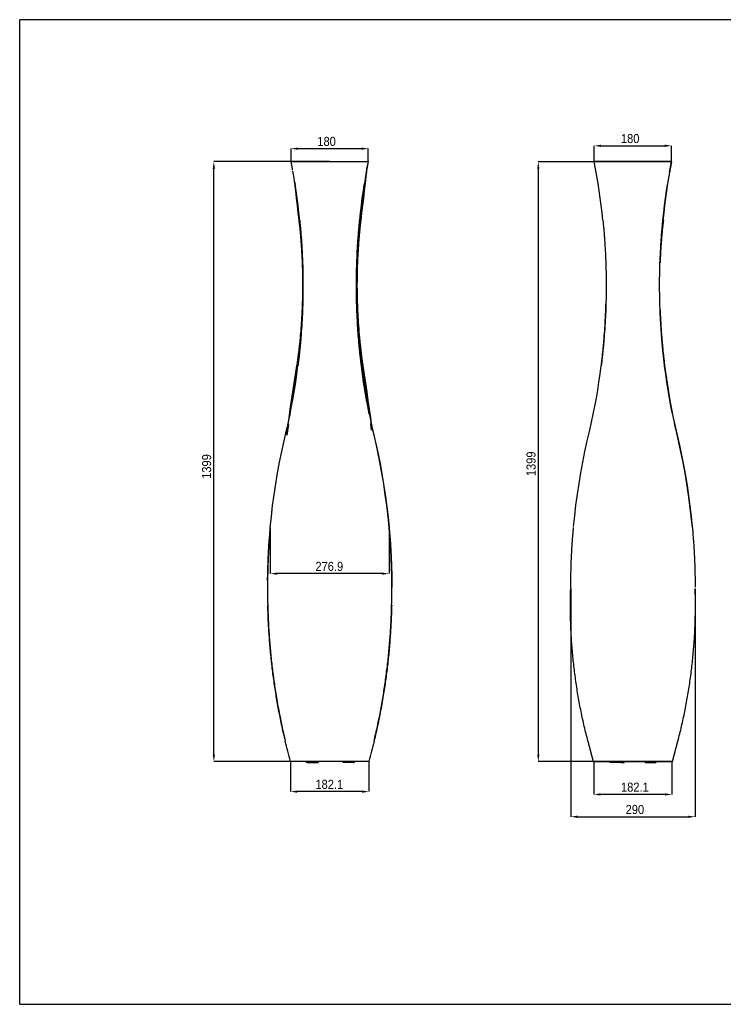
# Model space of a CAD drawing. Header units: millimetres. Extents: x 14 to 3294, y 107 to 2403.
# Tile 1 of 2: x 14 to 1654, y 107 to 2403. Entities that reach past the tile are written whole.
import ezdxf

# ---------------------------------------------------------------- set-up
doc = ezdxf.new("R2010")
doc.units = ezdxf.units.MM
doc.header["$LTSCALE"] = 8
doc.header["$PDSIZE"] = -1
doc.linetypes.add('SLD-Solido', pattern=[0])
doc.layers.add('QUOTE', color=1, linetype='SLD-Solido')
doc.layers.add('SCHIZZI', color=9, linetype='Continuous')
doc.styles.add('SLDTEXTSTYLE0', font='GOTHIC.TTF', dxfattribs={"width": 0.913})
doc.dimstyles.new('SLDDIMSTYLE0', dxfattribs={"dimtxt": 21.166667, "dimasz": 16, "dimexe": 0, "dimexo": 0.0625, "dimgap": 5.291667, "dimtad": 1, "dimdec": 0, "dimrnd": 1e-09, "dimzin": 12, "dimdsep": 46, "dimtxsty": 'SLDTEXTSTYLE0', "dimsah": 1, "dimcen": 0.09, "dimadec": 0, "dimazin": 3, "dimtfac": 1, "dimtofl": 0, "dimtmove": 0, "dimatfit": 3, "dimfxl": 1, "dimfrac": 2, "dimtolj": 1, "dimtzin": 12, "dimarcsym": 0})
doc.dimstyles.new('SLDDIMSTYLE1', dxfattribs={"dimtxt": 21.166667, "dimasz": 16, "dimexe": 0, "dimexo": 0.0625, "dimgap": 5.291667, "dimtad": 1, "dimdec": 1, "dimrnd": 1e-09, "dimzin": 12, "dimdsep": 46, "dimtxsty": 'SLDTEXTSTYLE0', "dimsah": 1, "dimcen": 0.09, "dimadec": 0, "dimazin": 3, "dimtfac": 1, "dimtdec": 1, "dimtofl": 0, "dimtmove": 0, "dimatfit": 3, "dimfxl": 1, "dimfrac": 2, "dimtolj": 1, "dimtzin": 12, "dimarcsym": 0})
doc.dimstyles.new('SLDDIMSTYLE2', dxfattribs={"dimtxt": 21.166667, "dimasz": 16, "dimexe": 0, "dimexo": 0.0625, "dimgap": 5.291667, "dimtad": 1, "dimdec": 0, "dimrnd": 1e-09, "dimzin": 12, "dimdsep": 46, "dimtxsty": 'SLDTEXTSTYLE0', "dimsah": 1, "dimcen": 0.09, "dimadec": 0, "dimazin": 3, "dimtfac": 1, "dimtdec": 0, "dimtofl": 0, "dimtmove": 0, "dimatfit": 3, "dimfxl": 1, "dimfrac": 2, "dimtolj": 1, "dimtzin": 12, "dimarcsym": 0})

# ---------------------------------------------------------------- blocks, each defined once
blk = doc.blocks.new('_D')
at = {"layer": 'Defpoints', "color": 0, "transparency": 16777216}
for p in [(466.4, 2072.2), (646.4, 2072.2), (645.3, 673.5)]:
    blk.add_point(p, dxfattribs=at)
at = {"layer": 'QUOTE', "color": 0, "lineweight": -2, "transparency": 16777216}
for p, q in [((646.3, 2072.2), (466.4, 2072.2)), ((466.4, 689.5), (466.4, 2056.2)), ((645.3, 673.5), (466.4, 673.5))]:
    blk.add_line(p, q, dxfattribs=at)
at = {"layer": 'QUOTE', "color": 0, "transparency": 16777216}
for points in [[(463.8, 2056.2), (469.1, 2056.2), (466.4, 2072.2)], [(463.8, 689.5), (469.1, 689.5), (466.4, 673.5)]]:
    blk.add_solid(points, dxfattribs=at)
at = {"layer": 'QUOTE', "color": 0, "transparency": 16777216, "insert": (438.9, 1361.3), "char_height": 21.17, "attachment_point": 2, "rotation": 90, "style": 'SLDTEXTSTYLE0'}
blk.add_mtext('\\A1;1399', dxfattribs=at)
blk = doc.blocks.new('_D_1')
at = {"layer": 'Defpoints', "color": 0, "transparency": 16777216}
for p in [(826.4, 2102.5), (646.4, 2072.2), (826.4, 2072.2)]:
    blk.add_point(p, dxfattribs=at)
at = {"layer": 'QUOTE', "color": 0, "lineweight": -2, "transparency": 16777216}
for p, q in [((646.4, 2072.3), (646.4, 2102.5)), ((662.4, 2102.5), (810.4, 2102.5)), ((826.4, 2072.3), (826.4, 2102.5))]:
    blk.add_line(p, q, dxfattribs=at)
at = {"layer": 'QUOTE', "color": 0, "transparency": 16777216}
for points in [[(662.4, 2105.2), (662.4, 2099.8), (646.4, 2102.5)], [(810.4, 2105.2), (810.4, 2099.8), (826.4, 2102.5)]]:
    blk.add_solid(points, dxfattribs=at)
at = {"layer": 'QUOTE', "color": 0, "transparency": 16777216, "insert": (729.2, 2130), "char_height": 21.17, "attachment_point": 2, "style": 'SLDTEXTSTYLE0'}
blk.add_mtext('\\A1;180', dxfattribs=at)
blk = doc.blocks.new('_D_2')
at = {"layer": 'Defpoints', "color": 0, "transparency": 16777216}
for p in [(645.3, 673.5), (827.5, 673.5), (645.3, 603.2)]:
    blk.add_point(p, dxfattribs=at)
at = {"layer": 'QUOTE', "color": 0, "lineweight": -2, "transparency": 16777216}
for p, q in [((645.3, 673.5), (645.3, 603.2)), ((827.5, 673.5), (827.5, 603.2)), ((811.5, 603.2), (661.3, 603.2))]:
    blk.add_line(p, q, dxfattribs=at)
at = {"layer": 'QUOTE', "color": 0, "transparency": 16777216}
for points in [[(661.3, 605.9), (661.3, 600.5), (645.3, 603.2)], [(811.5, 605.9), (811.5, 600.5), (827.5, 603.2)]]:
    blk.add_solid(points, dxfattribs=at)
at = {"layer": 'QUOTE', "color": 0, "transparency": 16777216, "insert": (735.5, 630.7), "char_height": 21.17, "attachment_point": 2, "style": 'SLDTEXTSTYLE0'}
blk.add_mtext('\\A1;182.1', dxfattribs=at)
blk = doc.blocks.new('_D_3')
at = {"layer": 'Defpoints', "color": 0, "transparency": 16777216}
for p in [(598, 1219.2), (874.8, 1219.2), (598, 1111.5)]:
    blk.add_point(p, dxfattribs=at)
at = {"layer": 'QUOTE', "color": 0, "lineweight": -2, "transparency": 16777216}
for p, q in [((598, 1219.1), (598, 1111.5)), ((874.8, 1219.1), (874.8, 1111.5)), ((858.8, 1111.5), (614, 1111.5))]:
    blk.add_line(p, q, dxfattribs=at)
at = {"layer": 'QUOTE', "color": 0, "transparency": 16777216}
for points in [[(614, 1114.1), (614, 1108.8), (598, 1111.5)], [(858.8, 1114.1), (858.8, 1108.8), (874.8, 1111.5)]]:
    blk.add_solid(points, dxfattribs=at)
at = {"layer": 'QUOTE', "color": 0, "transparency": 16777216, "insert": (735.5, 1139), "char_height": 21.17, "attachment_point": 2, "style": 'SLDTEXTSTYLE0'}
blk.add_mtext('\\A1;276.9', dxfattribs=at)
blk = doc.blocks.new('_D_4')
at = {"layer": 'Defpoints', "color": 0, "transparency": 16777216}
for p in [(1353.2, 2072.1), (1222.7, 673.5), (1352.1, 673.5)]:
    blk.add_point(p, dxfattribs=at)
at = {"layer": 'QUOTE', "color": 0, "lineweight": -2, "transparency": 16777216}
for p, q in [((1353.1, 2072.1), (1222.7, 2072.1)), ((1222.7, 2056.1), (1222.7, 689.5)), ((1352.1, 673.5), (1222.7, 673.5))]:
    blk.add_line(p, q, dxfattribs=at)
at = {"layer": 'QUOTE', "color": 0, "transparency": 16777216}
for points in [[(1220, 2056.1), (1225.3, 2056.1), (1222.7, 2072.1)], [(1220, 689.5), (1225.3, 689.5), (1222.7, 673.5)]]:
    blk.add_solid(points, dxfattribs=at)
at = {"layer": 'QUOTE', "color": 0, "transparency": 16777216, "insert": (1195.1, 1367.6), "char_height": 21.17, "attachment_point": 2, "rotation": 90, "style": 'SLDTEXTSTYLE0'}
blk.add_mtext('\\A1;1399', dxfattribs=at)
blk = doc.blocks.new('_D_5')
at = {"layer": 'Defpoints', "color": 0, "transparency": 16777216}
for p in [(1533.2, 2109.2), (1353.2, 2072.1), (1533.2, 2072.1)]:
    blk.add_point(p, dxfattribs=at)
at = {"layer": 'QUOTE', "color": 0, "lineweight": -2, "transparency": 16777216}
for p, q in [((1353.2, 2072.2), (1353.2, 2109.2)), ((1369.2, 2109.2), (1517.2, 2109.2)), ((1533.2, 2072.2), (1533.2, 2109.2))]:
    blk.add_line(p, q, dxfattribs=at)
at = {"layer": 'QUOTE', "color": 0, "transparency": 16777216}
for points in [[(1369.2, 2111.8), (1369.2, 2106.5), (1353.2, 2109.2)], [(1517.2, 2111.8), (1517.2, 2106.5), (1533.2, 2109.2)]]:
    blk.add_solid(points, dxfattribs=at)
at = {"layer": 'QUOTE', "color": 0, "transparency": 16777216, "insert": (1436.8, 2136.7), "char_height": 21.17, "attachment_point": 2, "style": 'SLDTEXTSTYLE0'}
blk.add_mtext('\\A1;180', dxfattribs=at)
blk = doc.blocks.new('_D_6')
at = {"layer": 'Defpoints', "color": 0, "transparency": 16777216}
for p in [(1352.1, 673.5), (1534.2, 673.5), (1352.1, 596.6)]:
    blk.add_point(p, dxfattribs=at)
at = {"layer": 'QUOTE', "color": 0, "lineweight": -2, "transparency": 16777216}
for p, q in [((1352.1, 673.5), (1352.1, 596.6)), ((1534.2, 673.5), (1534.2, 596.6)), ((1518.2, 596.6), (1368.1, 596.6))]:
    blk.add_line(p, q, dxfattribs=at)
at = {"layer": 'QUOTE', "color": 0, "transparency": 16777216}
for points in [[(1368.1, 599.3), (1368.1, 594), (1352.1, 596.6)], [(1518.2, 599.3), (1518.2, 594), (1534.2, 596.6)]]:
    blk.add_solid(points, dxfattribs=at)
at = {"layer": 'QUOTE', "color": 0, "transparency": 16777216, "insert": (1447.8, 624.2), "char_height": 21.17, "attachment_point": 2, "style": 'SLDTEXTSTYLE0'}
blk.add_mtext('\\A1;182.1', dxfattribs=at)
blk = doc.blocks.new('_D_7')
at = {"layer": 'Defpoints', "color": 0, "transparency": 16777216}
for p in [(1298.3, 1076.8), (1588.1, 1076.9), (1588.1, 544.6)]:
    blk.add_point(p, dxfattribs=at)
at = {"layer": 'QUOTE', "color": 0, "lineweight": -2, "transparency": 16777216}
for p, q in [((1298.3, 1076.8), (1298.3, 544.6)), ((1588.1, 1076.8), (1588.1, 544.6)), ((1314.3, 544.6), (1572.1, 544.6))]:
    blk.add_line(p, q, dxfattribs=at)
at = {"layer": 'QUOTE', "color": 0, "transparency": 16777216}
for points in [[(1314.3, 547.2), (1314.3, 541.9), (1298.3, 544.6)], [(1572.1, 547.2), (1572.1, 541.9), (1588.1, 544.6)]]:
    blk.add_solid(points, dxfattribs=at)
at = {"layer": 'QUOTE', "color": 0, "transparency": 16777216, "insert": (1447.8, 572.1), "char_height": 21.17, "attachment_point": 2, "style": 'SLDTEXTSTYLE0'}
blk.add_mtext('\\A1;290', dxfattribs=at)

msp = doc.modelspace()

# ---------------------------------------------------------------- linework, layer by layer
for p, q in [((646.41, 2072.37), (826.41, 2072.37)), ((646.41, 2072.19), (646.41, 2072.37)), ((736.46, 2072.37), (646.52, 2072.37)), ((649.3, 2072.32), (649.3, 2072.32)), ((823.38, 2072.37), (823.38, 2072.37)), ((826.52, 2072.37), (826.41, 2072.37)), ((826.41, 2072.19), (826.41, 2072.37)), ((826.52, 2072.19), (826.52, 2072.37)), ((1353.18, 2072.32), (1355.93, 2072.32)), ((1353.18, 2072.15), (1353.18, 2072.32)), ((1530.16, 2072.37), (1353.3, 2072.37)), ((1353.3, 2072.32), (1353.3, 2072.37)), ((1356.32, 2072.37), (1356.32, 2072.37)), ((1356.32, 2072.32), (1530.15, 2072.32)), ((1533.3, 2072.37), (1530.16, 2072.37)), ((1530.16, 2072.37), (1530.16, 2072.37)), ((1530.55, 2072.32), (1533.18, 2072.32)), ((1531.65, 2072.19), (1531.65, 2072.19)), ((1533.18, 2072.15), (1533.18, 2072.32)), ((1533.3, 2072.19), (1533.3, 2072.37)), ((635.99, 1446.02), (638.03, 1455)), ((640.15, 1459.1), (636.54, 1434.52)), ((834.25, 1445.8), (832.05, 1460.8)), ((836.94, 1446.02), (833.47, 1461.46)), ((836.94, 1445.8), (833.57, 1460.8)), ((1543.71, 1446.02), (1540.25, 1461.46)), ((1543.71, 1445.8), (1540.35, 1460.8)), ((1298.22, 1076.92), (1298.35, 1079.98)), ((591.5, 1076.87), (591.5, 1076.86)), ((881.32, 1076.93), (881.32, 1076.93)), ((1298.27, 1076.83), (1298.27, 1076.78)), ((1298.38, 1076.93), (1298.38, 1076.88)), ((1588.1, 1076.87), (1588.1, 1076.88)), ((591.98, 1037.92), (591.98, 1037.92)), ((880.84, 1037.92), (880.84, 1037.92)), ((1298.72, 1039.39), (1298.72, 1039.39)), ((1587.65, 1039.39), (1587.65, 1039.39)), ((592.04, 1032.79), (592.07, 1030.54)), ((633.14, 720.94), (632.95, 721.77)), ((1338.38, 720.94), (1350.79, 673.53)), ((1535.69, 673.53), (1548.1, 720.94)), ((827.46, 673.53), (645.35, 673.53)), ((681.64, 673.53), (681.64, 670.91)), ((681.65, 670.91), (681.64, 670.91)), ((682.38, 670.91), (681.65, 670.91)), ((684.18, 670.91), (682.38, 670.91)), ((684.18, 673.53), (684.18, 670.91)), ((684.18, 670.91), (684.35, 670.91)), ((684.35, 670.91), (687.38, 670.91)), ((687.38, 670.91), (706.38, 670.91)), ((706.38, 670.91), (709.35, 670.91)), ((709.35, 673.53), (709.35, 670.91)), ((767.75, 670.91), (767.75, 673.53)), ((770.73, 670.91), (767.75, 670.91)), ((789.73, 670.91), (770.73, 670.91)), ((792.75, 670.91), (789.73, 670.91)), ((792.89, 670.91), (792.75, 670.91)), ((792.89, 670.91), (792.89, 673.53)), ((792.89, 670.91), (793.37, 670.91)), ((793.37, 670.91), (793.54, 670.91)), ((793.54, 673.53), (793.54, 670.91)), ((827.46, 673.53), (827.58, 673.53)), ((828.92, 673.53), (827.56, 673.89)), ((827.58, 673.53), (827.58, 673.88)), ((827.58, 673.53), (827.67, 673.86)), ((1350.79, 673.53), (1352.03, 673.86)), ((1534.24, 673.53), (1352.12, 673.53)), ((1352.24, 673.53), (1352.24, 673.53)), ((1352.24, 673.53), (1389.78, 673.53)), ((1389.78, 673.53), (1389.78, 670.91)), ((1390.51, 670.91), (1389.78, 670.91)), ((1389.78, 670.91), (1389.78, 670.91)), ((1393.62, 670.91), (1390.51, 670.91)), ((1412.61, 670.91), (1393.62, 670.91)), ((1415.49, 670.91), (1412.61, 670.91)), ((1415.49, 670.91), (1415.49, 673.53)), ((1415.49, 670.91), (1419.39, 670.91)), ((1419.39, 670.91), (1422.41, 670.91)), ((1422.41, 670.91), (1422.58, 670.91)), ((1422.58, 673.53), (1422.58, 670.91)), ((1422.58, 673.53), (1471.82, 673.53)), ((1471.82, 673.53), (1471.82, 670.91)), ((1471.82, 670.91), (1472, 670.91)), ((1472, 670.91), (1475.03, 670.91)), ((1475.03, 670.91), (1494.03, 670.91)), ((1494.03, 670.91), (1497, 670.91)), ((1497, 673.53), (1497, 670.91)), ((1497.26, 670.91), (1497, 670.91)), ((1497.4, 670.91), (1497.26, 670.91)), ((1497.4, 670.91), (1497.4, 673.53)), ((1497.4, 673.53), (1534.35, 673.53)), ((1535.69, 673.53), (1534.34, 673.89)), ((1534.35, 673.53), (1534.35, 673.88)), ((1534.35, 673.53), (1534.44, 673.86))]:
    msp.add_line(p, q)
at = {"flags": 128}
for points in [[(650.11, 2052.43), (649.61, 2055.2), (646.41, 2072.19)], [(826.41, 2072.19), (823.21, 2055.2), (820.2, 2038.17), (817.39, 2021.1), (814.78, 2004.01), (812.36, 1986.88), (810.14, 1969.73), (808.11, 1952.56), (806.28, 1935.36)], [(822.07, 2048.26), (823.32, 2055.2), (826.52, 2072.19)], [(822.13, 2048.77), (823.32, 2055.37), (826.52, 2072.37)], [(1373.31, 1935.31), (1371.48, 1952.51), (1369.45, 1969.68), (1367.23, 1986.83), (1364.81, 2003.96), (1362.2, 2021.05), (1359.39, 2038.12), (1356.38, 2055.15), (1353.18, 2072.15)], [(1533.18, 2072.15), (1529.98, 2055.15), (1526.98, 2038.12), (1524.17, 2021.05), (1521.55, 2003.96), (1519.13, 1986.83), (1516.91, 1969.68), (1514.89, 1952.51), (1513.06, 1935.31)], [(1528.85, 2048.26), (1530.1, 2055.2), (1533.3, 2072.19)], [(1528.91, 2048.77), (1530.1, 2055.37), (1533.3, 2072.37)], [(666.53, 1935.36), (664.7, 1952.56), (662.68, 1969.73), (660.45, 1986.88), (658.03, 2004.01), (655.42, 2021.1), (652.61, 2038.17), (650.53, 2050.06)], [(822.07, 2048.26), (820.89, 2038.17), (818.9, 2021.1), (816.9, 2004.01), (814.9, 1986.88), (812.89, 1969.73), (810.88, 1952.56), (808.87, 1935.36)], [(654.87, 2024.56), (655.26, 2021.23), (657.25, 2004.13), (659.25, 1987.01), (661.24, 1969.86), (663.25, 1952.68), (665.25, 1935.49)], [(665.25, 1935.49), (663.25, 1952.68), (661.24, 1969.86), (659.25, 1987.01), (657.25, 2004.13), (655.26, 2021.23), (654.87, 2024.56)], [(807.38, 1935.54), (809.39, 1952.73), (811.4, 1969.91), (813.41, 1987.06), (815.41, 2004.18), (817.37, 2020.97)], [(806.4, 1935.54), (808.23, 1952.73), (810.25, 1969.91), (812.48, 1987.06), (814.89, 2004.18), (817.12, 2018.82)], [(806.4, 1935.36), (808.23, 1952.56), (810.25, 1969.73), (812.48, 1986.88), (814.89, 2004.01), (817.04, 2018.14)], [(1513.17, 1935.54), (1515, 1952.73), (1517.03, 1969.91), (1519.25, 1987.06), (1521.67, 2004.18), (1523.9, 2018.82)], [(1513.17, 1935.36), (1515, 1952.56), (1517.03, 1969.73), (1519.25, 1986.88), (1521.67, 2004.01), (1523.82, 2018.14)], [(658.72, 1595.98), (655.74, 1575.67), (652.76, 1555.39), (649.79, 1535.16), (646.83, 1514.97), (643.87, 1494.83), (640.92, 1474.74), (637.98, 1454.71), (635.05, 1434.74)], [(639.05, 1459.6), (640.14, 1464.62), (644.06, 1483.26), (647.73, 1501.96), (651.17, 1520.69), (654.37, 1539.47), (657.33, 1558.29), (660.05, 1577.14), (662.54, 1596.03)], [(660.21, 1595.76), (657.22, 1575.45), (654.25, 1555.17), (651.28, 1534.94), (648.31, 1514.75), (645.36, 1494.61), (642.78, 1477.07)], [(642.78, 1477.07), (643.65, 1483), (646.4, 1501.69), (649.15, 1520.43), (651.9, 1539.21), (654.67, 1558.03), (657.43, 1576.88), (660.21, 1595.76)], [(810.28, 1596.03), (812.96, 1575.72), (815.92, 1555.44), (819.15, 1535.2), (822.66, 1515.01), (826.45, 1494.87), (830.51, 1474.78), (834.84, 1454.75), (839.45, 1434.78)], [(828.49, 1485.18), (825.2, 1501.96), (821.76, 1520.69), (818.56, 1539.47), (815.6, 1558.29), (812.88, 1577.14), (810.39, 1596.03)], [(828.6, 1484.39), (825.2, 1501.74), (821.76, 1520.48), (818.56, 1539.26), (815.6, 1558.07), (812.88, 1576.93), (810.39, 1595.81)], [(828.79, 1483.13), (826.06, 1501.74), (823.32, 1520.48), (820.57, 1539.26), (817.81, 1558.07), (815.06, 1576.93), (812.29, 1595.81)], [(835.73, 1446.02), (833.01, 1464.62), (830.28, 1483.26), (827.55, 1501.96), (824.8, 1520.69), (822.05, 1539.47), (819.3, 1558.29), (816.54, 1577.14), (813.77, 1596.03)], [(813.77, 1596.03), (816.75, 1575.72), (819.72, 1555.44), (822.68, 1535.2), (825.63, 1515.01), (828.58, 1494.87), (831.52, 1474.78), (833.47, 1461.46)], [(1342.77, 1445.98), (1346.92, 1464.57), (1350.83, 1483.22), (1354.51, 1501.91), (1357.94, 1520.65), (1361.14, 1539.43), (1364.11, 1558.24), (1366.83, 1577.1), (1369.31, 1595.98)], [(1517.05, 1595.98), (1519.73, 1575.67), (1522.69, 1555.39), (1525.93, 1535.16), (1529.44, 1514.97), (1533.22, 1494.83), (1537.28, 1474.74), (1541.62, 1454.71), (1546.22, 1434.74)], [(1535.26, 1485.18), (1531.97, 1501.96), (1528.53, 1520.69), (1525.33, 1539.47), (1522.37, 1558.29), (1519.65, 1577.14), (1517.17, 1596.03)], [(1535.38, 1484.39), (1531.97, 1501.74), (1528.53, 1520.48), (1525.33, 1539.26), (1522.37, 1558.07), (1519.65, 1576.93), (1517.17, 1595.81)], [(597.95, 1219.2), (600.5, 1244.64), (603.47, 1270.04), (606.86, 1295.39), (610.68, 1320.68), (614.91, 1345.91), (619.56, 1371.06), (624.62, 1396.13), (630.1, 1421.12), (635.99, 1446.02)], [(874.98, 1219.2), (872.43, 1244.64), (869.46, 1270.04), (866.06, 1295.39), (862.25, 1320.68), (858.02, 1345.91), (853.37, 1371.06), (848.31, 1396.13), (842.83, 1421.12), (836.94, 1446.02)], [(849.61, 1389.7), (848.31, 1395.92), (842.83, 1420.91), (836.94, 1445.8)], [(839.45, 1434.78), (844.89, 1411.09), (849.95, 1387.33), (854.64, 1363.49), (858.95, 1339.58), (862.89, 1315.61), (866.44, 1291.58), (869.62, 1267.49), (872.42, 1243.36), (874.84, 1219.2)], [(1304.91, 1221.15), (1307.47, 1246.37), (1310.44, 1271.55), (1313.83, 1296.67), (1317.62, 1321.74), (1321.84, 1346.74), (1326.46, 1371.67), (1331.49, 1396.53), (1336.92, 1421.3), (1342.77, 1445.98)], [(1581.75, 1219.2), (1579.2, 1244.64), (1576.23, 1270.04), (1572.84, 1295.39), (1569.03, 1320.68), (1564.8, 1345.91), (1560.15, 1371.06), (1555.08, 1396.13), (1549.6, 1421.12), (1543.71, 1446.02)], [(1565.09, 1344.04), (1564.8, 1345.69), (1560.15, 1370.84), (1555.08, 1395.92), (1549.6, 1420.91), (1543.71, 1445.8)], [(1546.22, 1434.74), (1551.61, 1411.27), (1556.64, 1387.72), (1561.29, 1364.1), (1565.58, 1340.42), (1569.49, 1316.66), (1573.03, 1292.86), (1576.21, 1269), (1579, 1245.09), (1581.43, 1221.15)], [(874.98, 1218.98), (872.43, 1244.42), (872.15, 1246.93)], [(1581.75, 1218.98), (1579.2, 1244.42), (1578.94, 1246.87)], [(645.35, 673.53), (643.72, 679.44), (642.12, 685.35), (640.55, 691.27), (638.99, 697.19), (637.47, 703.12), (635.96, 709.05), (634.49, 715), (633.03, 720.94)], [(839.79, 720.94), (838.33, 715), (836.85, 709.05), (835.35, 703.12), (833.82, 697.19), (832.27, 691.27), (830.69, 685.35), (829.09, 679.44), (827.46, 673.53)]]:
    msp.add_lwpolyline(points, dxfattribs=at)
for points, knots in [([(660.21, 1595.76), (660.84, 1600.16), (662.05, 1608.6), (663.64, 1620.73), (665.04, 1632.11), (666.32, 1643.44), (667.94, 1658.84), (669.72, 1678.39), (671.54, 1703.29), (672.94, 1729.77), (673.83, 1757.79), (674.11, 1785.84), (673.78, 1813.88), (672.85, 1841.86), (671.64, 1864.13), (670.48, 1880.75), (669.66, 1891.21), (668.78, 1901.4), (667.81, 1911.74), (666.65, 1923.21), (665.73, 1931.25), (665.25, 1935.49)], [0, 0, 0, 0, 0.0393403, 0.0753836, 0.1081316, 0.1406746, 0.1760193, 0.2446768, 0.3136274, 0.3957576, 0.4778708, 0.5600074, 0.6421329, 0.7242615, 0.8060222, 0.8383517, 0.870885, 0.8983488, 0.9285314, 0.9624148, 1, 1, 1, 1]), ([(666.53, 1935.36), (666.95, 1930.94), (667.76, 1922.46), (668.84, 1910.28), (669.77, 1898.84), (670.59, 1887.47), (671.59, 1872.02), (672.63, 1852.42), (673.56, 1827.48), (674.11, 1800.98), (674.18, 1772.97), (673.73, 1744.96), (672.77, 1716.99), (671.3, 1689.11), (669.72, 1666.93), (668.33, 1650.4), (667.39, 1640.01), (666.38, 1629.87), (665.28, 1619.6), (663.99, 1608.22), (663.04, 1600.23), (662.54, 1596.03)], [0, 0, 0, 0, 0.0393405, 0.07538417, 0.10813247, 0.14067566, 0.17602025, 0.24467822, 0.31362876, 0.39575871, 0.47787163, 0.56000787, 0.64213297, 0.72426129, 0.80602147, 0.83835101, 0.8708845, 0.89834807, 0.9285306, 0.96241426, 1, 1, 1, 1]), ([(807.38, 1935.54), (806.87, 1931.11), (805.91, 1922.62), (804.67, 1910.42), (803.61, 1898.98), (802.65, 1887.59), (801.49, 1872.13), (800.28, 1852.5), (799.2, 1827.53), (798.57, 1801), (798.51, 1772.95), (799.06, 1744.92), (800.21, 1716.91), (801.96, 1689), (803.83, 1666.8), (805.47, 1650.25), (806.6, 1639.84), (807.77, 1629.7), (809.04, 1619.41), (810.54, 1608.01), (811.69, 1600.02), (812.29, 1595.81)], [0, 0, 0, 0, 0.0393403, 0.0753838, 0.108132, 0.1406752, 0.1760198, 0.2446779, 0.3136286, 0.395759, 0.4778723, 0.5600089, 0.6421343, 0.7242627, 0.8060228, 0.8383523, 0.8708856, 0.898349, 0.9285313, 0.9624147, 1, 1, 1, 1]), ([(810.28, 1596.03), (809.75, 1600.43), (808.74, 1608.85), (807.38, 1620.97), (806.18, 1632.34), (805.09, 1643.66), (803.73, 1659.04), (802.23, 1678.56), (800.71, 1703.44), (799.54, 1729.89), (798.81, 1757.88), (798.6, 1785.89), (798.91, 1813.9), (799.72, 1841.84), (800.77, 1864.1), (801.78, 1880.7), (802.48, 1891.14), (803.24, 1901.32), (804.1, 1911.65), (805.12, 1923.1), (805.88, 1931.14), (806.28, 1935.36)], [0, 0, 0, 0, 0.03934068, 0.07538439, 0.10813258, 0.14067582, 0.1760206, 0.24467827, 0.3136288, 0.39575876, 0.47787164, 0.56000787, 0.64213298, 0.72426128, 0.80602174, 0.83835124, 0.87088452, 0.89834841, 0.9285311, 0.96241464, 1, 1, 1, 1]), ([(808.87, 1935.36), (808.36, 1930.94), (807.4, 1922.46), (806.16, 1910.28), (805.1, 1898.84), (804.15, 1887.47), (802.98, 1872.02), (801.78, 1852.42), (800.7, 1827.48), (800.07, 1800.98), (800.01, 1772.97), (800.56, 1744.96), (801.71, 1716.99), (803.46, 1689.11), (805.33, 1666.93), (806.97, 1650.4), (808.09, 1640.01), (809.26, 1629.87), (810.53, 1619.6), (812.03, 1608.22), (813.17, 1600.23), (813.77, 1596.03)], [0, 0, 0, 0, 0.0393405, 0.0753842, 0.1081325, 0.1406757, 0.1760202, 0.2446782, 0.3136288, 0.3957587, 0.4778716, 0.5600079, 0.642133, 0.7242613, 0.8060215, 0.838351, 0.8708845, 0.8983481, 0.9285306, 0.9624143, 1, 1, 1, 1]), ([(813.77, 1596.03), (813.14, 1600.43), (811.94, 1608.85), (810.35, 1620.97), (808.96, 1632.34), (807.68, 1643.66), (806.08, 1659.04), (804.3, 1678.56), (802.5, 1703.44), (801.11, 1729.89), (800.23, 1757.88), (799.97, 1785.89), (800.3, 1813.9), (801.24, 1841.84), (802.46, 1864.1), (803.63, 1880.7), (804.45, 1891.14), (805.33, 1901.32), (806.3, 1911.65), (807.47, 1923.1), (808.39, 1931.14), (808.87, 1935.36)], [0, 0, 0, 0, 0.0393407, 0.0753844, 0.1081326, 0.1406758, 0.1760206, 0.2446783, 0.3136288, 0.3957588, 0.4778716, 0.5600079, 0.642133, 0.7242613, 0.8060217, 0.8383512, 0.8708845, 0.8983484, 0.9285311, 0.9624146, 1, 1, 1, 1]), ([(806.4, 1935.54), (805.97, 1931.11), (805.17, 1922.62), (804.09, 1910.42), (803.16, 1898.98), (802.34, 1887.59), (801.35, 1872.45), (800.78, 1860.97), (800.41, 1853.5)], [0, 0, 0, 0, 0.1626852, 0.3117372, 0.447162, 0.5817388, 0.7279004, 1, 1, 1, 1]), ([(1373.31, 1935.31), (1373.73, 1930.89), (1374.54, 1922.41), (1375.61, 1910.23), (1376.55, 1898.79), (1377.37, 1887.42), (1378.36, 1871.97), (1379.4, 1852.37), (1380.34, 1827.43), (1380.89, 1800.93), (1380.95, 1772.91), (1380.5, 1744.91), (1379.54, 1716.93), (1378.08, 1689.06), (1376.5, 1666.88), (1375.11, 1650.35), (1374.16, 1639.96), (1373.16, 1629.82), (1372.05, 1619.55), (1370.76, 1608.17), (1369.81, 1600.18), (1369.31, 1595.98)], [0, 0, 0, 0, 0.0393405, 0.0753842, 0.1081325, 0.1406757, 0.1760202, 0.2446782, 0.3136288, 0.3957587, 0.4778716, 0.5600079, 0.642133, 0.7242613, 0.8060215, 0.838351, 0.8708845, 0.8983481, 0.9285306, 0.9624143, 1, 1, 1, 1]), ([(1517.05, 1595.98), (1516.53, 1600.38), (1515.52, 1608.8), (1514.15, 1620.92), (1512.95, 1632.29), (1511.86, 1643.6), (1510.5, 1658.98), (1509, 1678.51), (1507.48, 1703.38), (1506.31, 1729.83), (1505.59, 1757.82), (1505.38, 1785.83), (1505.68, 1813.85), (1506.49, 1841.79), (1507.55, 1864.04), (1508.55, 1880.64), (1509.25, 1891.08), (1510.01, 1901.27), (1510.88, 1911.59), (1511.89, 1923.05), (1512.66, 1931.08), (1513.06, 1935.31)], [0, 0, 0, 0, 0.0393407, 0.0753844, 0.1081326, 0.1406758, 0.1760206, 0.2446783, 0.3136288, 0.3957588, 0.4778716, 0.5600079, 0.642133, 0.7242613, 0.8060217, 0.8383512, 0.8708845, 0.8983484, 0.9285311, 0.9624146, 1, 1, 1, 1]), ([(1514.15, 1935.54), (1513.65, 1931.11), (1512.68, 1922.62), (1511.45, 1910.42), (1510.38, 1898.98), (1509.42, 1887.59), (1508.27, 1872.13), (1507.17, 1854.82), (1506.63, 1841.5), (1506.41, 1835.98)], [0, 0, 0, 0, 0.1341606, 0.2570784, 0.3687583, 0.4797388, 0.600273, 0.8344149, 1, 1, 1, 1]), ([(1513.17, 1935.54), (1512.75, 1931.11), (1511.94, 1922.62), (1510.87, 1910.42), (1509.93, 1898.98), (1509.11, 1887.59), (1508.13, 1872.45), (1507.56, 1860.97), (1507.19, 1853.5)], [0, 0, 0, 0, 0.1626852, 0.3117372, 0.447162, 0.5817388, 0.7279004, 1, 1, 1, 1]), ([(673.92, 1789.84), (673.95, 1784.19), (674.03, 1769.2), (673.48, 1744.86), (672.34, 1716.86), (670.57, 1688.95), (668.69, 1666.74), (667.04, 1650.2), (665.92, 1639.79), (664.74, 1629.64), (663.46, 1619.36), (661.96, 1607.96), (660.81, 1599.97), (660.21, 1595.76)], [0, 0, 0, 0, 0.08675095, 0.23041539, 0.37406018, 0.51771035, 0.66071625, 0.7172634, 0.77416717, 0.82220317, 0.87499475, 0.93425981, 1, 1, 1, 1]), ([(799.9, 1726.89), (800.01, 1723.56), (800.42, 1710.9), (801.65, 1689), (803.2, 1666.8), (804.6, 1650.25), (805.54, 1639.84), (806.55, 1629.7), (807.65, 1619.41), (808.94, 1608.01), (809.89, 1600.02), (810.39, 1595.81)], [0, 0, 0, 0, 0.0755313, 0.2876924, 0.498902, 0.5824181, 0.6664609, 0.7374067, 0.8153761, 0.9029064, 1, 1, 1, 1]), ([(1369.43, 1595.81), (1369.95, 1600.21), (1370.96, 1608.65), (1372.32, 1620.78), (1373.53, 1632.16), (1374.61, 1643.49), (1375.97, 1658.89), (1377.48, 1678.44), (1378.98, 1703.34), (1379.96, 1723.96), (1380.27, 1736.77), (1380.35, 1740.24)], [0, 0, 0, 0, 0.09229, 0.1768458, 0.2536706, 0.3300148, 0.4129314, 0.5739982, 0.7357524, 0.9284252, 1, 1, 1, 1]), ([(1506.68, 1726.89), (1506.78, 1723.56), (1507.19, 1710.9), (1508.42, 1689), (1509.98, 1666.8), (1511.37, 1650.25), (1512.32, 1639.84), (1513.32, 1629.7), (1514.43, 1619.41), (1515.71, 1608.01), (1516.67, 1600.02), (1517.17, 1595.81)], [0, 0, 0, 0, 0.0755313, 0.2876924, 0.498902, 0.5824181, 0.6664609, 0.7374067, 0.8153761, 0.9029064, 1, 1, 1, 1]), ([(597.95, 1219.2), (596.94, 1207.25), (594.93, 1183.38), (592.95, 1147.39), (591.73, 1111.36), (591.36, 1075.29), (591.81, 1039.23), (593.08, 1003.21), (595.17, 967.46), (598.05, 932.04), (601.7, 897), (606.15, 862.15), (610.66, 832.31), (614.9, 807.41), (618.62, 787.26), (621.8, 771.28), (624.27, 759.45), (625.81, 752.29), (627.35, 745.37), (628.98, 738.22), (630.9, 729.97), (632.29, 724.09), (633.03, 720.94)], [0, 0, 0, 0, 0.0717814, 0.1433831, 0.214842, 0.2861952, 0.3574799, 0.4287335, 0.4999933, 0.5700109, 0.6399961, 0.7099842, 0.7800138, 0.8210864, 0.8621367, 0.9037853, 0.9198207, 0.9355394, 0.9482861, 0.9629972, 0.9802351, 1, 1, 1, 1]), ([(591.81, 1095.36), (591.83, 1099.82), (591.9, 1111.2), (592.45, 1129.46), (593.27, 1150.24), (594.15, 1166.78), (594.92, 1179.06), (595.43, 1186.49), (595.96, 1193.7), (596.56, 1201.15), (597.27, 1209.76), (597.81, 1215.91), (598.09, 1219.2)], [0, 0, 0, 0, 0.10738711, 0.27404285, 0.44060769, 0.60958373, 0.67465174, 0.7384434, 0.79017017, 0.84986348, 0.91980653, 1, 1, 1, 1]), ([(591.81, 1095.38), (591.83, 1099.8), (591.9, 1111.14), (592.45, 1129.35), (593.27, 1150.1), (594.15, 1166.62), (594.92, 1178.89), (595.43, 1186.31), (595.96, 1193.51), (596.56, 1200.95), (597.27, 1209.55), (597.81, 1215.7), (598.09, 1218.98)], [0, 0, 0, 0, 0.10676148, 0.27353348, 0.44021469, 0.60930903, 0.67442267, 0.73825913, 0.79002227, 0.84975761, 0.91974996, 1, 1, 1, 1]), ([(839.79, 720.94), (842.46, 732.39), (847.81, 755.25), (854.8, 790.01), (861.02, 825.01), (866.41, 860.27), (870.98, 895.75), (874.72, 931.42), (877.62, 967.05), (879.7, 1002.57), (880.98, 1037.96), (881.45, 1073.36), (881.18, 1103.87), (880.49, 1129.46), (879.66, 1150.24), (878.77, 1166.78), (878.01, 1179.06), (877.5, 1186.49), (876.97, 1193.7), (876.37, 1201.15), (875.65, 1209.76), (875.12, 1215.91), (874.84, 1219.2)], [0, 0, 0, 0, 0.0717975, 0.1434099, 0.2148741, 0.2862272, 0.3575065, 0.4287494, 0.4999933, 0.5700104, 0.6399954, 0.7099838, 0.7800138, 0.8210864, 0.8621366, 0.9037811, 0.9198173, 0.9355389, 0.948287, 0.9629986, 0.9802362, 1, 1, 1, 1]), ([(874.98, 1219.2), (875.99, 1207.25), (878, 1183.38), (879.97, 1147.39), (881.2, 1112.62), (881.33, 1089.83), (881.39, 1079.08)], [0, 0, 0, 0, 0.2575885, 0.5145322, 0.7709636, 1, 1, 1, 1]), ([(874.98, 1218.98), (875.99, 1207.05), (878, 1183.21), (879.97, 1147.26), (881.19, 1112.86), (881.32, 1090.42), (881.38, 1080)], [0, 0, 0, 0, 0.2593859, 0.5181217, 0.7763408, 1, 1, 1, 1]), ([(1298.42, 1076.93), (1298.46, 1087.53), (1298.53, 1105.06), (1299.22, 1129.46), (1300.04, 1150.24), (1300.93, 1166.78), (1301.7, 1179.06), (1302.2, 1186.49), (1302.73, 1193.7), (1303.33, 1201.15), (1304.05, 1209.76), (1304.58, 1215.91), (1304.87, 1219.2)], [0, 0, 0, 0, 0.2224885, 0.3676542, 0.5127407, 0.6599275, 0.716605, 0.7721708, 0.8172275, 0.8692234, 0.9301474, 1, 1, 1, 1]), ([(1298.42, 1076.88), (1298.46, 1087.47), (1298.53, 1104.98), (1299.22, 1129.35), (1300.04, 1150.1), (1300.93, 1166.62), (1301.7, 1178.89), (1302.2, 1186.31), (1302.73, 1193.51), (1303.33, 1200.95), (1304.05, 1209.55), (1304.58, 1215.7), (1304.87, 1218.98)], [0, 0, 0, 0, 0.2224945, 0.3676586, 0.5127436, 0.6599291, 0.7166063, 0.7721717, 0.8172282, 0.8692239, 0.9301476, 1, 1, 1, 1]), ([(1581.75, 1219.2), (1582.76, 1207.25), (1584.78, 1183.38), (1586.74, 1147.39), (1587.97, 1112.81), (1588.1, 1090.2), (1588.16, 1079.64)], [0, 0, 0, 0, 0.2586135, 0.5165797, 0.7740315, 1, 1, 1, 1]), ([(1581.75, 1218.98), (1582.76, 1207.05), (1584.78, 1183.21), (1586.74, 1147.26), (1587.96, 1112.86), (1588.09, 1090.42), (1588.16, 1080)], [0, 0, 0, 0, 0.2593859, 0.5181217, 0.7763408, 1, 1, 1, 1]), ([(1338.38, 720.94), (1335.48, 732.39), (1329.69, 755.25), (1322.21, 790.01), (1315.64, 825.01), (1310.07, 860.27), (1305.5, 895.75), (1301.93, 931.42), (1299.41, 967.05), (1297.88, 1002.58), (1297.47, 1037.95), (1297.59, 1062.24), (1298.13, 1074.7), (1298.15, 1075.38)], [0, 0, 0, 0, 0.10055672, 0.20085418, 0.30094405, 0.40087831, 0.50070919, 0.60048909, 0.70027048, 0.7983335, 0.8963517, 0.99437457, 1, 1, 1, 1]), ([(1548.1, 720.94), (1551, 732.39), (1556.79, 755.25), (1564.27, 790.01), (1570.84, 825.01), (1576.41, 860.27), (1580.98, 895.75), (1584.54, 931.42), (1587.07, 967.05), (1588.6, 1002.58), (1589.01, 1037.95), (1588.88, 1062.45), (1588.33, 1075.13), (1588.3, 1076.03)], [0, 0, 0, 0, 0.1003766, 0.2004945, 0.3004051, 0.4001603, 0.4998124, 0.5994136, 0.6990163, 0.7969037, 0.8947464, 0.9925937, 1, 1, 1, 1]), ([(631.84, 727.04), (629.61, 736.57), (624.72, 757.51), (618.14, 790.31), (611.91, 825.26), (606.52, 860.48), (601.95, 895.92), (598.21, 931.55), (595.32, 967.13), (593.19, 1002.6), (592.46, 1026.16), (592.09, 1037.92)], [0, 0, 0, 0, 0.0953148, 0.2093537, 0.3231555, 0.4367794, 0.5502849, 0.6637317, 0.7771797, 0.8886734, 1, 1, 1, 1]), ([(631.53, 728.02), (629.41, 737.11), (624.62, 757.63), (618.14, 790.01), (611.91, 825.01), (606.52, 860.27), (601.95, 895.75), (598.21, 931.42), (595.32, 967.05), (593.19, 1002.56), (592.46, 1026.14), (592.09, 1037.92)], [0, 0, 0, 0, 0.0912328, 0.2057838, 0.3200977, 0.4342339, 0.5482521, 0.662212, 0.7761736, 0.8881726, 1, 1, 1, 1]), ([(880.94, 1037.93), (880.58, 1026.37), (879.86, 1002.81), (877.75, 967.55), (874.88, 932.17), (871.23, 897.17), (866.78, 862.36), (862.27, 832.56), (858.03, 807.68), (854.31, 787.56), (851.13, 771.6), (848.65, 759.78), (847.12, 752.64), (845.58, 745.72), (843.95, 738.58), (842.03, 730.34), (840.64, 724.46), (839.9, 721.32)], [0, 0, 0, 0, 0.1073132, 0.2186646, 0.3280751, 0.4374357, 0.5468015, 0.656233, 0.7204154, 0.7845632, 0.8496463, 0.8747045, 0.8992679, 0.919187, 0.9421759, 0.9691135, 1, 1, 1, 1]), ([(880.94, 1037.93), (880.58, 1026.35), (879.86, 1002.77), (877.75, 967.46), (874.88, 932.04), (871.23, 897), (866.78, 862.15), (862.27, 832.31), (858.03, 807.41), (854.31, 787.26), (851.13, 771.28), (848.65, 759.45), (847.12, 752.29), (845.58, 745.37), (843.95, 738.22), (842.03, 729.97), (840.64, 724.09), (839.9, 720.94)], [0, 0, 0, 0, 0.107312, 0.218666, 0.3280787, 0.4374408, 0.5468076, 0.6562392, 0.7204212, 0.7845684, 0.8496504, 0.8747081, 0.8992709, 0.9191894, 0.9421777, 0.9691145, 1, 1, 1, 1])]:
    msp.add_open_spline(points, degree=3, knots=knots)
at = {"layer": 'SCHIZZI'}
for p in [(13.88, 107.24), (3293.72, 2403.24)]:
    msp.add_line(p, (13.88, 2403.24), dxfattribs=at)
at = {"layer": 'SCHIZZI', "color": 7, "true_color": 0xffffff}
msp.add_line((13.88, 107.24), (3293.88, 107.24), dxfattribs=at)

# ---------------------------------------------------------------- dimensions: what is measured, and where the dimension line sits
at = {"layer": 'QUOTE'}
for base, p1, p2, angle, dimstyle, picture, middle in [((1533.18, 2109.16), (1353.18, 2072.15), (1533.18, 2072.15), 360, 'SLDDIMSTYLE1', '_D_5', (1436.79, 2109.16)), ((826.41, 2102.48), (646.41, 2072.19), (826.41, 2072.19), 0, 'SLDDIMSTYLE1', '_D_1', (729.22, 2102.48)), ((466.42, 2072.19), (645.35, 673.53), (646.41, 2072.19), 90, 'SLDDIMSTYLE0', '_D', (466.42, 1361.34)), ((1222.66, 673.53), (1353.18, 2072.15), (1352.12, 673.53), 90, 'SLDDIMSTYLE0', '_D_4', (1222.66, 1367.57)), ((597.95, 1111.46), (874.84, 1219.2), (597.95, 1219.2), 0.00001, 'SLDDIMSTYLE1', '_D_3', (735.51, 1111.46))]:
    dim = msp.add_linear_dim(base=base, p1=p1, p2=p2, angle=angle, dimstyle=dimstyle, dxfattribs=at)
    dim.commit()
    dim.dimension.update_dxf_attribs({"geometry": picture, "text_midpoint": middle, "dimtype": 160})
for base, p1, p2, dimstyle, picture, middle in [((1588.1, 544.58), (1298.27, 1076.83), (1588.1, 1076.88), 'SLDDIMSTYLE2', '_D_7', (1447.85, 544.58)), ((645.35, 603.21), (827.46, 673.53), (645.35, 673.53), 'SLDDIMSTYLE1', '_D_2', (735.51, 603.21)), ((1352.12, 596.64), (1534.24, 673.53), (1352.12, 673.53), 'SLDDIMSTYLE1', '_D_6', (1447.85, 596.64))]:
    dim = msp.add_linear_dim(base=base, p1=p1, p2=p2, dimstyle=dimstyle, dxfattribs=at)
    dim.commit()
    dim.dimension.update_dxf_attribs({"geometry": picture, "text_midpoint": middle, "dimtype": 160})

doc.saveas('drawing.dxf')
